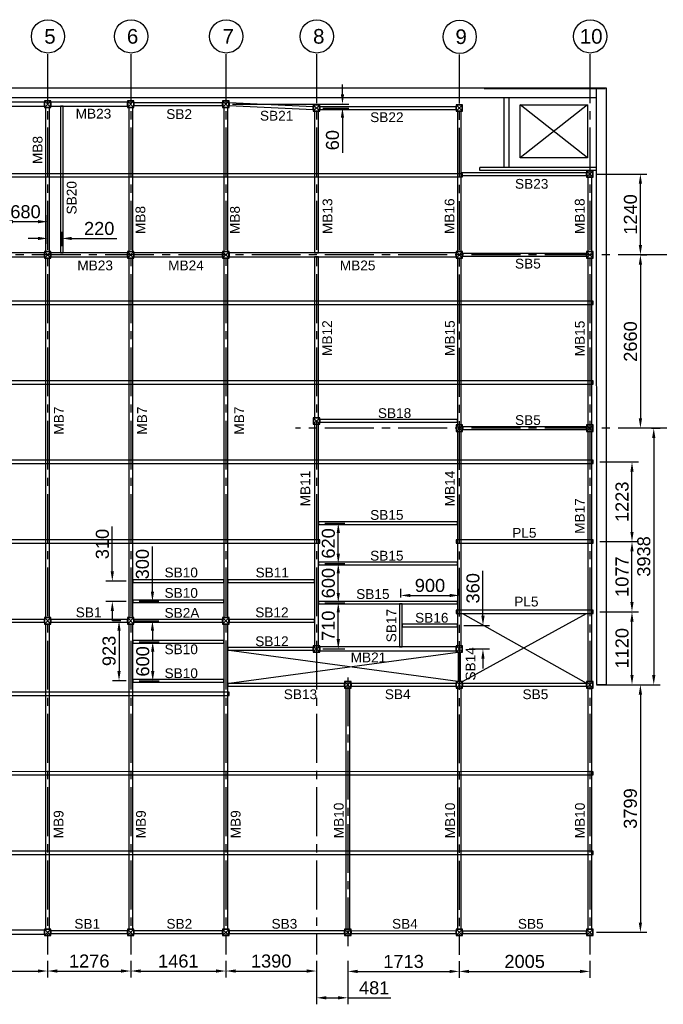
# Model space of a CAD drawing. Header units: inches. Extents: x -1008743 to -388065, y -1380311 to -642022.
# Tile 27 of 85: x -476983 to -467102, y -697197 to -682086. Entities that reach past the tile are written whole.
import ezdxf

# ---------------------------------------------------------------- set-up
doc = ezdxf.new("R2010")
doc.units = ezdxf.units.IN
doc.header["$LTSCALE"] = 1000
doc.header["$MEASUREMENT"] = 0
doc.header["$PDMODE"] = 35
doc.linetypes.add('CENTER2', pattern=[1.125, 0.75, -0.125, 0.125, -0.125])
doc.layers.add('MEI- EXISTING WALLS', color=1, linetype='Continuous', lineweight=15)
doc.layers.add('wall', color=7, linetype='Continuous')
doc.styles.add('ARIAL', font='arial.ttf')
doc.styles.add('C-ARIAL', font='arial.ttf')
doc.dimstyles.new('S-50', dxfattribs={"dimtxt": 200, "dimasz": 150, "dimexe": 100, "dimexo": 100, "dimgap": 50, "dimtad": 1, "dimdec": 0, "dimzin": 0, "dimdsep": 46, "dimtxsty": 'ARIAL', "dimblk1": 'ARCHTICK', "dimblk2": 'ARCHTICK', "dimcen": 0.09, "dimdle": 100, "dimclrd": 8, "dimclre": 8, "dimclrt": 6, "dimadec": 0, "dimazin": 0, "dimtfac": 1, "dimtdec": 0, "dimtofl": 0, "dimtmove": 0, "dimatfit": 3, "dimfxl": 1, "dimtolj": 1, "dimtzin": 0, "dimlwd": -1, "dimarcsym": 0})

# ---------------------------------------------------------------- blocks, each defined once
blk = doc.blocks.new('*D537')
at = {"color": 8, "lineweight": -2, "ltscale": 10}
for p, q in [((-478274, -696532), (-478274, -696786)), ((-476554, -696532), (-476554, -696786))]:
    blk.add_line(p, q, dxfattribs=at)
at = {"color": 8, "ltscale": 10}
blk.add_line((-478124, -696686), (-476704, -696686), dxfattribs=at)
for points in [[(-478124, -696661), (-478124, -696711), (-478274, -696686)], [(-476704, -696711), (-476704, -696661), (-476554, -696686)]]:
    blk.add_solid(points, dxfattribs=at)
at = {"layer": 'Defpoints', "color": 0, "ltscale": 10}
for p in [(-478274, -696432), (-476554, -696432), (-476554, -696686)]:
    blk.add_point(p, dxfattribs=at)
at = {"color": 6, "ltscale": 10, "insert": (-477414, -696534), "char_height": 200, "attachment_point": 5, "style": 'ARIAL'}
blk.add_mtext('\\A1;1720', dxfattribs=at)
blk = doc.blocks.new('_ArchTick')
at = {"color": 0, "linetype": 'ByBlock', "const_width": 0.15}
blk.add_lwpolyline([(-0.5, -0.5), (0.5, 0.5)], dxfattribs=at)
blk = doc.blocks.new('*D538')
at = {"color": 8, "lineweight": -2, "ltscale": 10}
for p, q in [((-476554, -696532), (-476554, -696786)), ((-475278, -696532), (-475278, -696786))]:
    blk.add_line(p, q, dxfattribs=at)
at = {"color": 8, "ltscale": 10}
blk.add_line((-476404, -696686), (-475428, -696686), dxfattribs=at)
for points in [[(-476404, -696661), (-476404, -696711), (-476554, -696686)], [(-475428, -696711), (-475428, -696661), (-475278, -696686)]]:
    blk.add_solid(points, dxfattribs=at)
at = {"layer": 'Defpoints', "color": 0, "ltscale": 10}
for p in [(-476554, -696432), (-475278, -696432), (-475278, -696686)]:
    blk.add_point(p, dxfattribs=at)
at = {"color": 6, "ltscale": 10, "insert": (-475916, -696534), "char_height": 200, "attachment_point": 5, "style": 'ARIAL'}
blk.add_mtext('\\A1;1276', dxfattribs=at)
blk = doc.blocks.new('*D539')
at = {"color": 8, "lineweight": -2, "ltscale": 10}
for p, q in [((-475278, -696532), (-475278, -696786)), ((-473817, -696532), (-473817, -696786))]:
    blk.add_line(p, q, dxfattribs=at)
at = {"color": 8, "ltscale": 10}
blk.add_line((-475128, -696686), (-473967, -696686), dxfattribs=at)
for points in [[(-475128, -696661), (-475128, -696711), (-475278, -696686)], [(-473967, -696711), (-473967, -696661), (-473817, -696686)]]:
    blk.add_solid(points, dxfattribs=at)
at = {"layer": 'Defpoints', "color": 0, "ltscale": 10}
for p in [(-475278, -696432), (-473817, -696432), (-473817, -696686)]:
    blk.add_point(p, dxfattribs=at)
at = {"color": 6, "ltscale": 10, "insert": (-474548, -696534), "char_height": 200, "attachment_point": 5, "style": 'ARIAL'}
blk.add_mtext('\\A1;1461', dxfattribs=at)
blk = doc.blocks.new('*D540')
at = {"color": 8, "lineweight": -2, "ltscale": 10}
for p, q in [((-473817, -696532), (-473817, -696786)), ((-472427, -696532), (-472427, -696786))]:
    blk.add_line(p, q, dxfattribs=at)
at = {"color": 8, "ltscale": 10}
blk.add_line((-473667, -696686), (-472577, -696686), dxfattribs=at)
for points in [[(-473667, -696661), (-473667, -696711), (-473817, -696686)], [(-472577, -696711), (-472577, -696661), (-472427, -696686)]]:
    blk.add_solid(points, dxfattribs=at)
at = {"layer": 'Defpoints', "color": 0, "ltscale": 10}
for p in [(-473817, -696432), (-472427, -696432), (-472427, -696686)]:
    blk.add_point(p, dxfattribs=at)
at = {"color": 6, "ltscale": 10, "insert": (-473122, -696534), "char_height": 200, "attachment_point": 5, "style": 'ARIAL'}
blk.add_mtext('\\A1;1390', dxfattribs=at)
blk = doc.blocks.new('*D541')
at = {"color": 8, "lineweight": -2, "ltscale": 10}
for p, q in [((-471947, -696529), (-471947, -696792)), ((-470234, -696537), (-470234, -696792))]:
    blk.add_line(p, q, dxfattribs=at)
at = {"color": 8, "ltscale": 10}
blk.add_line((-471797, -696692), (-470384, -696692), dxfattribs=at)
for points in [[(-471797, -696667), (-471797, -696717), (-471947, -696692)], [(-470384, -696717), (-470384, -696667), (-470234, -696692)]]:
    blk.add_solid(points, dxfattribs=at)
at = {"layer": 'Defpoints', "color": 0, "ltscale": 10}
for p in [(-471947, -696429), (-470234, -696437), (-470234, -696692)]:
    blk.add_point(p, dxfattribs=at)
at = {"color": 6, "ltscale": 10, "insert": (-471090, -696540), "char_height": 200, "attachment_point": 5, "style": 'ARIAL'}
blk.add_mtext('\\A1;1713', dxfattribs=at)
blk = doc.blocks.new('*D542')
at = {"color": 8, "lineweight": -2, "ltscale": 10}
for p, q in [((-470234, -696537), (-470234, -696792)), ((-468229, -696532), (-468229, -696792))]:
    blk.add_line(p, q, dxfattribs=at)
at = {"color": 8, "ltscale": 10}
blk.add_line((-470084, -696692), (-468379, -696692), dxfattribs=at)
for points in [[(-470084, -696667), (-470084, -696717), (-470234, -696692)], [(-468379, -696717), (-468379, -696667), (-468229, -696692)]]:
    blk.add_solid(points, dxfattribs=at)
at = {"layer": 'Defpoints', "color": 0, "ltscale": 10}
for p in [(-470234, -696437), (-468229, -696432), (-468229, -696692)]:
    blk.add_point(p, dxfattribs=at)
at = {"color": 6, "ltscale": 10, "insert": (-469231, -696540), "char_height": 200, "attachment_point": 5, "style": 'ARIAL'}
blk.add_mtext('\\A1;2005', dxfattribs=at)
blk = doc.blocks.new('*D556')
at = {"color": 8, "lineweight": -2, "ltscale": 10}
for p, q in [((-468129, -684455), (-467354, -684455)), ((-467454, -685695), (-467354, -685695))]:
    blk.add_line(p, q, dxfattribs=at)
at = {"color": 8, "ltscale": 10}
blk.add_line((-467454, -685545), (-467454, -684605), dxfattribs=at)
for points in [[(-467429, -684605), (-467479, -684605), (-467454, -684455)], [(-467479, -685545), (-467429, -685545), (-467454, -685695)]]:
    blk.add_solid(points, dxfattribs=at)
at = {"layer": 'Defpoints', "color": 0, "ltscale": 10}
for p in [(-468229, -684455), (-467454, -684455), (-467554, -685695)]:
    blk.add_point(p, dxfattribs=at)
at = {"color": 6, "ltscale": 10, "insert": (-467606, -685075), "char_height": 200, "attachment_point": 5, "rotation": 90, "style": 'ARIAL'}
blk.add_mtext('\\A1;1240', dxfattribs=at)
blk = doc.blocks.new('*D557')
at = {"color": 8, "lineweight": -2, "ltscale": 10}
for p, q in [((-472427, -696532), (-472427, -697197)), ((-471947, -696532), (-471947, -697197))]:
    blk.add_line(p, q, dxfattribs=at)
at = {"color": 8, "ltscale": 10}
for p, q in [((-472277, -697097), (-472097, -697097)), ((-471947, -697097), (-471285, -697097))]:
    blk.add_line(p, q, dxfattribs=at)
for points in [[(-472277, -697072), (-472277, -697122), (-472427, -697097)], [(-472097, -697122), (-472097, -697072), (-471947, -697097)]]:
    blk.add_solid(points, dxfattribs=at)
at = {"layer": 'Defpoints', "color": 0, "ltscale": 10}
for p in [(-472427, -696432), (-471947, -696432), (-471947, -697097)]:
    blk.add_point(p, dxfattribs=at)
at = {"color": 6, "ltscale": 10, "insert": (-471541, -696945), "char_height": 200, "attachment_point": 5, "style": 'ARIAL'}
blk.add_mtext('\\A1;481', dxfattribs=at)
blk = doc.blocks.new('*D657')
at = {"color": 8, "lineweight": -2, "ltscale": 10}
for p, q in [((-467484, -685695), (-467554, -685695)), ((-467484, -688355), (-467554, -688355))]:
    blk.add_line(p, q, dxfattribs=at)
at = {"color": 8, "ltscale": 10}
blk.add_line((-467454, -685845), (-467454, -688205), dxfattribs=at)
for points in [[(-467429, -685845), (-467479, -685845), (-467454, -685695)], [(-467479, -688205), (-467429, -688205), (-467454, -688355)]]:
    blk.add_solid(points, dxfattribs=at)
at = {"layer": 'Defpoints', "color": 0, "ltscale": 10}
for p in [(-467384, -685695), (-467454, -688355), (-467384, -688355)]:
    blk.add_point(p, dxfattribs=at)
at = {"color": 6, "ltscale": 10, "insert": (-467606, -687025), "char_height": 200, "attachment_point": 5, "rotation": 90, "style": 'ARIAL'}
blk.add_mtext('\\A1;2660', dxfattribs=at)
blk = doc.blocks.new('*D658')
at = {"color": 8, "lineweight": -2, "ltscale": 10}
for p, q in [((-467284, -688355), (-467149, -688355)), ((-468129, -692293), (-467149, -692293))]:
    blk.add_line(p, q, dxfattribs=at)
at = {"color": 8, "ltscale": 10}
blk.add_line((-467249, -688505), (-467249, -692143), dxfattribs=at)
for points in [[(-467224, -688505), (-467274, -688505), (-467249, -688355)], [(-467274, -692143), (-467224, -692143), (-467249, -692293)]]:
    blk.add_solid(points, dxfattribs=at)
at = {"layer": 'Defpoints', "color": 0, "ltscale": 10}
for p in [(-467384, -688355), (-468229, -692293), (-467249, -692293)]:
    blk.add_point(p, dxfattribs=at)
at = {"color": 6, "ltscale": 10, "insert": (-467401, -690324), "char_height": 200, "attachment_point": 5, "rotation": 90, "style": 'ARIAL'}
blk.add_mtext('\\A1;3938', dxfattribs=at)
blk = doc.blocks.new('*D659')
at = {"color": 8, "lineweight": -2, "ltscale": 10}
for p, q in [((-468129, -692293), (-467354, -692293)), ((-468129, -696092), (-467354, -696092))]:
    blk.add_line(p, q, dxfattribs=at)
at = {"color": 8, "ltscale": 10}
blk.add_line((-467454, -692443), (-467454, -695942), dxfattribs=at)
for points in [[(-467429, -692443), (-467479, -692443), (-467454, -692293)], [(-467479, -695942), (-467429, -695942), (-467454, -696092)]]:
    blk.add_solid(points, dxfattribs=at)
at = {"layer": 'Defpoints', "color": 0, "ltscale": 10}
for p in [(-468229, -692293), (-468229, -696092), (-467454, -696092)]:
    blk.add_point(p, dxfattribs=at)
at = {"color": 6, "ltscale": 10, "insert": (-467607, -694192), "char_height": 200, "attachment_point": 5, "rotation": 90, "style": 'ARIAL'}
blk.add_mtext('\\A1;3799', dxfattribs=at)
blk = doc.blocks.new('*D660')
at = {"color": 8, "lineweight": -2, "ltscale": 10}
for p, q in [((-475428, -691312), (-475558, -691312)), ((-475348, -692234), (-475558, -692234))]:
    blk.add_line(p, q, dxfattribs=at)
at = {"color": 8, "ltscale": 10}
blk.add_line((-475458, -691462), (-475458, -692084), dxfattribs=at)
for points in [[(-475433, -691462), (-475483, -691462), (-475458, -691312)], [(-475483, -692084), (-475433, -692084), (-475458, -692234)]]:
    blk.add_solid(points, dxfattribs=at)
at = {"layer": 'Defpoints', "color": 0, "ltscale": 10}
for p in [(-475328, -691312), (-475458, -692234), (-475248, -692234)]:
    blk.add_point(p, dxfattribs=at)
at = {"color": 6, "ltscale": 10, "insert": (-475610, -691773), "char_height": 200, "attachment_point": 5, "rotation": 90, "style": 'ARIAL'}
blk.add_mtext('\\A1;923', dxfattribs=at)
blk = doc.blocks.new('*D661')
at = {"color": 8, "lineweight": -2, "ltscale": 10}
for p, q in [((-475148, -691634), (-474841, -691634)), ((-475148, -692234), (-474841, -692234))]:
    blk.add_line(p, q, dxfattribs=at)
at = {"color": 8, "ltscale": 10}
blk.add_line((-474941, -692084), (-474941, -691784), dxfattribs=at)
for points in [[(-474916, -691784), (-474966, -691784), (-474941, -691634)], [(-474966, -692084), (-474916, -692084), (-474941, -692234)]]:
    blk.add_solid(points, dxfattribs=at)
at = {"layer": 'Defpoints', "color": 0, "ltscale": 10}
for p in [(-475248, -691634), (-474941, -691634), (-475248, -692234)]:
    blk.add_point(p, dxfattribs=at)
at = {"color": 6, "ltscale": 10, "insert": (-475093, -691934), "char_height": 200, "attachment_point": 5, "rotation": 90, "style": 'ARIAL'}
blk.add_mtext('\\A1;600', dxfattribs=at)
blk = doc.blocks.new('*D662')
at = {"color": 8, "ltscale": 10}
for p, q in [((-474945, -690862), (-474945, -690171)), ((-474945, -691462), (-474945, -691612))]:
    blk.add_line(p, q, dxfattribs=at)
at = {"color": 8, "lineweight": -2, "ltscale": 10}
for p, q in [((-475148, -691012), (-474845, -691012)), ((-475228, -691312), (-474845, -691312))]:
    blk.add_line(p, q, dxfattribs=at)
at = {"color": 8, "ltscale": 10}
for points in [[(-474970, -690862), (-474920, -690862), (-474945, -691012)], [(-474920, -691462), (-474970, -691462), (-474945, -691312)]]:
    blk.add_solid(points, dxfattribs=at)
at = {"layer": 'Defpoints', "color": 0, "ltscale": 10}
for p in [(-475248, -691012), (-474945, -691012), (-475328, -691312)]:
    blk.add_point(p, dxfattribs=at)
at = {"color": 6, "ltscale": 10, "insert": (-475098, -690442), "char_height": 200, "attachment_point": 5, "rotation": 90, "style": 'ARIAL'}
blk.add_mtext('\\A1;300', dxfattribs=at)
blk = doc.blocks.new('*D663')
at = {"color": 8, "ltscale": 10}
for p, q in [((-475561, -690553), (-475561, -689862)), ((-475561, -691163), (-475561, -691313))]:
    blk.add_line(p, q, dxfattribs=at)
at = {"color": 8, "lineweight": -2, "ltscale": 10}
for p, q in [((-475348, -690703), (-475661, -690703)), ((-475348, -691013), (-475661, -691013))]:
    blk.add_line(p, q, dxfattribs=at)
at = {"color": 8, "ltscale": 10}
for points in [[(-475586, -690553), (-475536, -690553), (-475561, -690703)], [(-475536, -691163), (-475586, -691163), (-475561, -691013)]]:
    blk.add_solid(points, dxfattribs=at)
at = {"layer": 'Defpoints', "color": 0, "ltscale": 10}
for p in [(-475561, -690703), (-475248, -690703), (-475248, -691013)]:
    blk.add_point(p, dxfattribs=at)
at = {"color": 6, "ltscale": 10, "insert": (-475713, -690133), "char_height": 200, "attachment_point": 5, "rotation": 90, "style": 'ARIAL'}
blk.add_mtext('\\A1;310', dxfattribs=at)
blk = doc.blocks.new('*D664')
at = {"color": 8, "ltscale": 10}
for p, q in [((-469871, -691233), (-469871, -690542)), ((-469871, -691893), (-469871, -692043))]:
    blk.add_line(p, q, dxfattribs=at)
at = {"color": 8, "lineweight": -2, "ltscale": 10}
for p, q in [((-470164, -691383), (-469771, -691383)), ((-470084, -691743), (-469771, -691743))]:
    blk.add_line(p, q, dxfattribs=at)
at = {"color": 8, "ltscale": 10}
for points in [[(-469896, -691233), (-469846, -691233), (-469871, -691383)], [(-469846, -691893), (-469896, -691893), (-469871, -691743)]]:
    blk.add_solid(points, dxfattribs=at)
at = {"layer": 'Defpoints', "color": 0, "ltscale": 10}
for p in [(-470264, -691383), (-469871, -691383), (-470184, -691743)]:
    blk.add_point(p, dxfattribs=at)
at = {"color": 6, "ltscale": 10, "insert": (-470024, -690812), "char_height": 200, "attachment_point": 5, "rotation": 90, "style": 'ARIAL'}
blk.add_mtext('\\A1;360', dxfattribs=at)
blk = doc.blocks.new('*D665')
at = {"color": 8, "lineweight": -2, "ltscale": 10}
for p, q in [((-471134, -690953), (-471134, -690822)), ((-470234, -690924), (-470234, -690822))]:
    blk.add_line(p, q, dxfattribs=at)
at = {"color": 8, "ltscale": 10}
blk.add_line((-470984, -690922), (-470384, -690922), dxfattribs=at)
for points in [[(-470984, -690897), (-470984, -690947), (-471134, -690922)], [(-470384, -690947), (-470384, -690897), (-470234, -690922)]]:
    blk.add_solid(points, dxfattribs=at)
at = {"layer": 'Defpoints', "color": 0, "ltscale": 10}
for p in [(-470234, -690922), (-471134, -691053), (-470234, -691024)]:
    blk.add_point(p, dxfattribs=at)
at = {"color": 6, "ltscale": 10, "insert": (-470684, -690770), "char_height": 200, "attachment_point": 5, "style": 'ARIAL'}
blk.add_mtext('\\A1;900', dxfattribs=at)
blk = doc.blocks.new('*D666')
at = {"color": 8, "lineweight": -2, "ltscale": 10}
for p, q in [((-472297, -691033), (-471992, -691033)), ((-472327, -691743), (-471992, -691743))]:
    blk.add_line(p, q, dxfattribs=at)
at = {"color": 8, "ltscale": 10}
blk.add_line((-472092, -691593), (-472092, -691183), dxfattribs=at)
for points in [[(-472067, -691183), (-472117, -691183), (-472092, -691033)], [(-472117, -691593), (-472067, -691593), (-472092, -691743)]]:
    blk.add_solid(points, dxfattribs=at)
at = {"layer": 'Defpoints', "color": 0, "ltscale": 10}
for p in [(-472397, -691033), (-472092, -691033), (-472427, -691743)]:
    blk.add_point(p, dxfattribs=at)
at = {"color": 6, "ltscale": 10, "insert": (-472244, -691388), "char_height": 200, "attachment_point": 5, "rotation": 90, "style": 'ARIAL'}
blk.add_mtext('\\A1;710', dxfattribs=at)
blk = doc.blocks.new('*D667')
at = {"color": 8, "lineweight": -2, "ltscale": 10}
for p, q in [((-472297, -690433), (-471992, -690433)), ((-472297, -691033), (-471992, -691033))]:
    blk.add_line(p, q, dxfattribs=at)
at = {"color": 8, "ltscale": 10}
blk.add_line((-472092, -690883), (-472092, -690583), dxfattribs=at)
for points in [[(-472067, -690583), (-472117, -690583), (-472092, -690433)], [(-472117, -690883), (-472067, -690883), (-472092, -691033)]]:
    blk.add_solid(points, dxfattribs=at)
at = {"layer": 'Defpoints', "color": 0, "ltscale": 10}
for p in [(-472397, -690433), (-472092, -690433), (-472397, -691033)]:
    blk.add_point(p, dxfattribs=at)
at = {"color": 6, "ltscale": 10, "insert": (-472244, -690733), "char_height": 200, "attachment_point": 5, "rotation": 90, "style": 'ARIAL'}
blk.add_mtext('\\A1;600', dxfattribs=at)
blk = doc.blocks.new('*D668')
at = {"color": 8, "lineweight": -2, "ltscale": 10}
for p, q in [((-472297, -689813), (-471992, -689813)), ((-472297, -690433), (-471992, -690433))]:
    blk.add_line(p, q, dxfattribs=at)
at = {"color": 8, "ltscale": 10}
blk.add_line((-472092, -690283), (-472092, -689963), dxfattribs=at)
for points in [[(-472067, -689963), (-472117, -689963), (-472092, -689813)], [(-472117, -690283), (-472067, -690283), (-472092, -690433)]]:
    blk.add_solid(points, dxfattribs=at)
at = {"layer": 'Defpoints', "color": 0, "ltscale": 10}
for p in [(-472397, -689813), (-472092, -689813), (-472397, -690433)]:
    blk.add_point(p, dxfattribs=at)
at = {"color": 6, "ltscale": 10, "insert": (-472244, -690123), "char_height": 200, "attachment_point": 5, "rotation": 90, "style": 'ARIAL'}
blk.add_mtext('\\A1;620', dxfattribs=at)
blk = doc.blocks.new('*D669')
at = {"color": 8, "lineweight": -2, "ltscale": 10}
for p, q in [((-477234, -685564), (-477234, -685086)), ((-476554, -685524), (-476554, -685086))]:
    blk.add_line(p, q, dxfattribs=at)
at = {"color": 8, "ltscale": 10}
blk.add_line((-476704, -685186), (-477084, -685186), dxfattribs=at)
for points in [[(-477084, -685161), (-477084, -685211), (-477234, -685186)], [(-476704, -685211), (-476704, -685161), (-476554, -685186)]]:
    blk.add_solid(points, dxfattribs=at)
at = {"layer": 'Defpoints', "color": 0, "ltscale": 10}
for p in [(-477234, -685186), (-477234, -685664), (-476554, -685624)]:
    blk.add_point(p, dxfattribs=at)
at = {"color": 6, "ltscale": 10, "insert": (-476894, -685034), "char_height": 200, "attachment_point": 5, "style": 'ARIAL'}
blk.add_mtext('\\A1;680', dxfattribs=at)
blk = doc.blocks.new('*D670')
at = {"color": 8, "lineweight": -2, "ltscale": 10}
for p, q in [((-476554, -685524), (-476554, -685343)), ((-476334, -685564), (-476334, -685343))]:
    blk.add_line(p, q, dxfattribs=at)
at = {"color": 8, "ltscale": 10}
for p, q in [((-476704, -685443), (-476854, -685443)), ((-476184, -685443), (-475490, -685443))]:
    blk.add_line(p, q, dxfattribs=at)
for points in [[(-476704, -685468), (-476704, -685418), (-476554, -685443)], [(-476184, -685418), (-476184, -685468), (-476334, -685443)]]:
    blk.add_solid(points, dxfattribs=at)
at = {"layer": 'Defpoints', "color": 0, "ltscale": 10}
for p in [(-476334, -685443), (-476554, -685624), (-476334, -685664)]:
    blk.add_point(p, dxfattribs=at)
at = {"color": 6, "ltscale": 10, "insert": (-475762, -685291), "char_height": 200, "attachment_point": 5, "style": 'ARIAL'}
blk.add_mtext('\\A1;220', dxfattribs=at)
blk = doc.blocks.new('*D671')
at = {"color": 8, "ltscale": 10}
for p, q in [((-472028, -683232), (-472028, -683082)), ((-472028, -683592), (-472028, -684129))]:
    blk.add_line(p, q, dxfattribs=at)
at = {"color": 8, "lineweight": -2, "ltscale": 10}
for p, q in [((-473717, -683382), (-471928, -683382)), ((-472327, -683442), (-471928, -683442))]:
    blk.add_line(p, q, dxfattribs=at)
at = {"color": 8, "ltscale": 10}
for points in [[(-472053, -683232), (-472003, -683232), (-472028, -683382)], [(-472003, -683592), (-472053, -683592), (-472028, -683442)]]:
    blk.add_solid(points, dxfattribs=at)
at = {"layer": 'Defpoints', "color": 0, "ltscale": 10}
for p in [(-473817, -683382), (-472427, -683442), (-472028, -683442)]:
    blk.add_point(p, dxfattribs=at)
at = {"color": 6, "ltscale": 10, "insert": (-472180, -683935), "char_height": 200, "attachment_point": 5, "rotation": 90, "style": 'ARIAL'}
blk.add_mtext('\\A1;60', dxfattribs=at)
blk = doc.blocks.new('*D761')
at = {"color": 8, "lineweight": -2, "ltscale": 10}
for p, q in [((-468079, -691173), (-467483, -691173)), ((-468079, -692293), (-467483, -692293))]:
    blk.add_line(p, q, dxfattribs=at)
at = {"color": 8, "ltscale": 10}
blk.add_line((-467583, -692143), (-467583, -691323), dxfattribs=at)
for points in [[(-467558, -691323), (-467608, -691323), (-467583, -691173)], [(-467608, -692143), (-467558, -692143), (-467583, -692293)]]:
    blk.add_solid(points, dxfattribs=at)
at = {"layer": 'Defpoints', "color": 0, "ltscale": 10}
for p in [(-468179, -691173), (-467583, -691173), (-468179, -692293)]:
    blk.add_point(p, dxfattribs=at)
at = {"color": 6, "ltscale": 10, "insert": (-467735, -691733), "char_height": 200, "attachment_point": 5, "rotation": 90, "style": 'ARIAL'}
blk.add_mtext('\\A1;1120', dxfattribs=at)
blk = doc.blocks.new('*D762')
at = {"color": 8, "lineweight": -2, "ltscale": 10}
for p, q in [((-468079, -690096), (-467483, -690096)), ((-468079, -691173), (-467483, -691173))]:
    blk.add_line(p, q, dxfattribs=at)
at = {"color": 8, "ltscale": 10}
blk.add_line((-467583, -691023), (-467583, -690246), dxfattribs=at)
for points in [[(-467558, -690246), (-467608, -690246), (-467583, -690096)], [(-467608, -691023), (-467558, -691023), (-467583, -691173)]]:
    blk.add_solid(points, dxfattribs=at)
at = {"layer": 'Defpoints', "color": 0, "ltscale": 10}
for p in [(-468179, -690096), (-467583, -690096), (-468179, -691173)]:
    blk.add_point(p, dxfattribs=at)
at = {"color": 6, "ltscale": 10, "insert": (-467735, -690634), "char_height": 200, "attachment_point": 5, "rotation": 90, "style": 'ARIAL'}
blk.add_mtext('\\A1;1077', dxfattribs=at)
blk = doc.blocks.new('*D763')
at = {"color": 8, "lineweight": -2, "ltscale": 10}
for p, q in [((-468079, -688873), (-467483, -688873)), ((-468079, -690096), (-467483, -690096))]:
    blk.add_line(p, q, dxfattribs=at)
at = {"color": 8, "ltscale": 10}
blk.add_line((-467583, -689946), (-467583, -689023), dxfattribs=at)
for points in [[(-467558, -689023), (-467608, -689023), (-467583, -688873)], [(-467608, -689946), (-467558, -689946), (-467583, -690096)]]:
    blk.add_solid(points, dxfattribs=at)
at = {"layer": 'Defpoints', "color": 0, "ltscale": 10}
for p in [(-468179, -688873), (-467583, -688873), (-468179, -690096)]:
    blk.add_point(p, dxfattribs=at)
at = {"color": 6, "ltscale": 10, "insert": (-467735, -689485), "char_height": 200, "attachment_point": 5, "rotation": 90, "style": 'ARIAL'}
blk.add_mtext('\\A1;1223', dxfattribs=at)

msp = doc.modelspace()

# ---------------------------------------------------------------- linework, layer by layer
at = {"color": 252, "linetype": 'CENTER2'}
for p, q in [((-476554.2, -682616.1), (-476554.2, -696431.6)), ((-475278.2, -682616.1), (-475278.2, -696431.6)), ((-473817.2, -682616), (-473817.2, -696431.6)), ((-472427.3, -682616.1), (-472427.3, -696431.6)), ((-470233.8, -682621.6), (-470233.8, -696437.2)), ((-468229.2, -682616.1), (-468229.2, -696431.6)), ((-467046.6, -685694.8), (-479800.1, -685694.8)), ((-467046.6, -688354.6), (-472747.5, -688354.6)), ((-471946.7, -692180.7), (-471946.7, -696429.2))]:
    msp.add_line(p, q, dxfattribs=at)
at = {"ltscale": 10}
for p, q in [((-480220, -683132.1), (-467981.9, -683132.1)), ((-468131.9, -683132.1), (-468129.2, -692291.2)), ((-467981.9, -683132.1), (-467979.2, -692291.1)), ((-480255.8, -683282.1), (-468129.2, -683282.1)), ((-469544.6, -684354.2), (-469544.6, -683282)), ((-469469.6, -684354.2), (-469469.6, -683282)), ((-468129.2, -684405.2), (-468129.2, -683282.1)), ((-476604.2, -683432), (-476504.2, -683332)), ((-476504.2, -683432), (-476604.2, -683332)), ((-475328.2, -683432), (-475228.2, -683332)), ((-475228.2, -683432), (-475328.2, -683332)), ((-473867, -683432), (-473767, -683332)), ((-473767, -683432), (-473867, -683332)), ((-472477.3, -683492), (-472377.3, -683392)), ((-472377.3, -683492), (-472477.3, -683392)), ((-470283.8, -683492), (-470183.8, -683392)), ((-470183.8, -683492), (-470283.8, -683392)), ((-468129.2, -684355.2), (-469920.2, -684355.2)), ((-469920.2, -684402.8), (-469920.2, -684355.2)), ((-468129.2, -684402.8), (-469920.2, -684402.8)), ((-468279.2, -684505.2), (-468179.2, -684405.2)), ((-468179.2, -684505.2), (-468279.2, -684405.2)), ((-476604.2, -685744.8), (-476504.2, -685644.8)), ((-476504.2, -685744.8), (-476604.2, -685644.8)), ((-475328.2, -685744.8), (-475228.2, -685644.8)), ((-475228.2, -685744.8), (-475328.2, -685644.8)), ((-473867, -685744.8), (-473767, -685644.8)), ((-473767, -685744.8), (-473867, -685644.8)), ((-470283.8, -685744.8), (-470183.8, -685644.8)), ((-470183.8, -685744.8), (-470283.8, -685644.8)), ((-468279.2, -685744.8), (-468179.2, -685644.8)), ((-468179.2, -685744.8), (-468279.2, -685644.8)), ((-472477.3, -688294.2), (-472377.3, -688194.2)), ((-472377.3, -688294.2), (-472477.3, -688194.2)), ((-470283.8, -688405.2), (-470183.8, -688305.2)), ((-470183.8, -688405.2), (-470283.8, -688305.2)), ((-468279.2, -688404.6), (-468179.2, -688304.6)), ((-468179.2, -688404.6), (-468279.2, -688304.6)), ((-476604.2, -691361.7), (-476504.2, -691261.7)), ((-476504.2, -691361.7), (-476604.2, -691261.7)), ((-475328.2, -691361.7), (-475228.2, -691261.7)), ((-475228.2, -691361.7), (-475328.2, -691261.7)), ((-473867, -691361.7), (-473767, -691261.7)), ((-473767, -691361.7), (-473867, -691261.7)), ((-470183.8, -692243), (-468279.5, -691197.8)), ((-470183.8, -691197.8), (-468279.2, -692269)), ((-470257.8, -692243), (-473767, -691766.9)), ((-472477.3, -691793), (-472377.3, -691693)), ((-472377.3, -691793), (-472477.3, -691693)), ((-470283.8, -691793), (-470183.8, -691693)), ((-470183.8, -691793), (-470283.8, -691693)), ((-473767.2, -692268.8), (-470257.8, -691793)), ((-471996.7, -692342.9), (-471896.7, -692242.9)), ((-471896.7, -692342.9), (-471996.7, -692242.9)), ((-470283.8, -692343), (-470183.8, -692243)), ((-470183.8, -692343), (-470283.8, -692243)), ((-468279.2, -692343), (-468179.2, -692243)), ((-468179.2, -692343), (-468279.2, -692243)), ((-468129.2, -692291.2), (-467979.2, -692291.1)), ((-476604.4, -696141.4), (-476504.4, -696041.4)), ((-476504.4, -696141.4), (-476604.4, -696041.4)), ((-475328.4, -696141.4), (-475228.4, -696041.4)), ((-475228.4, -696141.4), (-475328.4, -696041.4)), ((-473867.2, -696141.5), (-473767.2, -696041.5)), ((-473767.2, -696141.5), (-473867.2, -696041.5)), ((-471996.7, -696141.6), (-471896.7, -696041.6)), ((-471896.7, -696141.6), (-471996.7, -696041.6)), ((-470283.8, -696141.7), (-470183.8, -696041.7)), ((-470183.8, -696141.7), (-470283.8, -696041.7)), ((-468279.2, -696141.7), (-468179.2, -696041.7)), ((-468179.2, -696141.7), (-468279.2, -696041.7))]:
    msp.add_line(p, q, dxfattribs=at)
at = {"color": 3, "ltscale": 10}
for points in [[(-478224, -683351.5), (-478224, -683412.5), (-476604.2, -683412.5), (-476604.2, -683351.5)], [(-476584.7, -685644.8), (-476523.7, -685644.8), (-476523.7, -683432), (-476584.7, -683432)], [(-476504.2, -683351.5), (-476504.2, -683412.5), (-475328.2, -683412.5), (-475328.2, -683351.5)], [(-475308.2, -685644.8), (-475247.2, -685644.8), (-475247.2, -683432), (-475308.2, -683432)], [(-473847.5, -685644.8), (-473786.5, -685644.8), (-473786.5, -683432), (-473847.5, -683432)], [(-472457.8, -685664.3), (-472396.8, -685664.3), (-472396.8, -683492), (-472457.8, -683492)], [(-470264.3, -685644.8), (-470203.3, -685644.8), (-470203.3, -683492), (-470264.3, -683492)], [(-468259.7, -685644.8), (-468198.7, -685644.8), (-468198.7, -684505.2), (-468259.7, -684505.2)], [(-478224, -685664.3), (-478224, -685725.3), (-476604.2, -685725.3), (-476604.2, -685664.3)], [(-476504.2, -685664.3), (-476504.2, -685725.3), (-475328.2, -685725.3), (-475328.2, -685664.3)], [(-475228.2, -685664.3), (-475228.2, -685725.3), (-473867, -685725.3), (-473867, -685664.3)], [(-473767, -685664.3), (-473767, -685725.3), (-470283.8, -685725.3), (-470283.8, -685664.3)], [(-472457.8, -688194.2), (-472396.8, -688194.2), (-472396.8, -685725.3), (-472457.8, -685725.3)], [(-476584.7, -691261.7), (-476523.7, -691261.7), (-476523.7, -685744.8), (-476584.7, -685744.8)], [(-475308.7, -691261.7), (-475247.7, -691261.7), (-475247.7, -685744.8), (-475308.7, -685744.8)], [(-473847.5, -691261.7), (-473786.5, -691261.7), (-473786.5, -685744.8), (-473847.5, -685744.8)], [(-470264.3, -688305.2), (-470203.3, -688305.2), (-470203.3, -685744.8), (-470264.3, -685744.8)], [(-468259.7, -688304.6), (-468198.7, -688304.6), (-468198.7, -685744.8), (-468259.7, -685744.8)], [(-472457.8, -691693), (-472396.8, -691693), (-472396.8, -688294.2), (-472457.8, -688294.2)], [(-470264.3, -691693), (-470203.3, -691693), (-470203.3, -688405.2), (-470264.3, -688405.2)], [(-468259.7, -692243), (-468198.7, -692243), (-468198.7, -688405.2), (-468259.7, -688405.2)], [(-476584.9, -696041.4), (-476523.9, -696041.4), (-476523.7, -691361.7), (-476584.7, -691361.7)], [(-475308.9, -696041.4), (-475247.9, -696041.4), (-475247.7, -691361.7), (-475308.7, -691361.7)], [(-473847.7, -696041.4), (-473786.7, -696041.4), (-473786.5, -691361.7), (-473847.5, -691361.7)], [(-472377.3, -691712.5), (-472377.3, -691773.5), (-470283.8, -691773.5), (-470283.8, -691712.5)], [(-471977.2, -696041.6), (-471916.2, -696041.6), (-471916.2, -692342.9), (-471977.2, -692342.9)], [(-470264.3, -696041.7), (-470203.3, -696041.7), (-470203.3, -692343), (-470264.3, -692343)], [(-468259.7, -696041.7), (-468198.7, -696041.7), (-468198.7, -692343), (-468259.7, -692343)], [(-481134.4, -696060.9), (-481134.4, -696121.9), (-476604.4, -696121.9), (-476604.4, -696060.9)]]:
    msp.add_lwpolyline(points, close=True, dxfattribs=at)
at = {"color": 4, "ltscale": 10}
for points in [[(-476604.2, -683432), (-476504.2, -683432), (-476504.2, -683332), (-476604.2, -683332)], [(-476600.2, -683428), (-476508.2, -683428), (-476508.2, -683336), (-476600.2, -683336)], [(-475328.2, -683432), (-475228.2, -683432), (-475228.2, -683332), (-475328.2, -683332)], [(-475324.2, -683428), (-475232.2, -683428), (-475232.2, -683336), (-475324.2, -683336)], [(-473867, -683432), (-473767, -683432), (-473767, -683332), (-473867, -683332)], [(-473863, -683428), (-473771, -683428), (-473771, -683336), (-473863, -683336)], [(-472477.3, -683492), (-472377.3, -683492), (-472377.3, -683392), (-472477.3, -683392)], [(-472473.3, -683488), (-472381.3, -683488), (-472381.3, -683396), (-472473.3, -683396)], [(-470283.8, -683492), (-470183.8, -683492), (-470183.8, -683392), (-470283.8, -683392)], [(-470279.8, -683488), (-470187.8, -683488), (-470187.8, -683396), (-470279.8, -683396)], [(-468279.2, -684505.2), (-468179.2, -684505.2), (-468179.2, -684405.2), (-468279.2, -684405.2)], [(-468275.2, -684501.2), (-468183.2, -684501.2), (-468183.2, -684409.2), (-468275.2, -684409.2)], [(-476604.2, -685744.8), (-476504.2, -685744.8), (-476504.2, -685644.8), (-476604.2, -685644.8)], [(-476600.2, -685740.8), (-476508.2, -685740.8), (-476508.2, -685648.8), (-476600.2, -685648.8)], [(-475328.2, -685744.8), (-475228.2, -685744.8), (-475228.2, -685644.8), (-475328.2, -685644.8)], [(-475324.2, -685740.8), (-475232.2, -685740.8), (-475232.2, -685648.8), (-475324.2, -685648.8)], [(-473867, -685744.8), (-473767, -685744.8), (-473767, -685644.8), (-473867, -685644.8)], [(-473863, -685740.8), (-473771, -685740.8), (-473771, -685648.8), (-473863, -685648.8)], [(-470283.8, -685744.8), (-470183.8, -685744.8), (-470183.8, -685644.8), (-470283.8, -685644.8)], [(-470279.8, -685740.8), (-470187.8, -685740.8), (-470187.8, -685648.8), (-470279.8, -685648.8)], [(-468279.2, -685744.8), (-468179.2, -685744.8), (-468179.2, -685644.8), (-468279.2, -685644.8)], [(-468275.2, -685740.8), (-468183.2, -685740.8), (-468183.2, -685648.8), (-468275.2, -685648.8)], [(-472477.3, -688294.2), (-472377.3, -688294.2), (-472377.3, -688194.2), (-472477.3, -688194.2)], [(-472473.3, -688290.2), (-472381.3, -688290.2), (-472381.3, -688198.2), (-472473.3, -688198.2)], [(-470283.8, -688405.2), (-470183.8, -688405.2), (-470183.8, -688305.2), (-470283.8, -688305.2)], [(-470279.8, -688401.2), (-470187.8, -688401.2), (-470187.8, -688309.2), (-470279.8, -688309.2)], [(-468279.2, -688404.6), (-468179.2, -688404.6), (-468179.2, -688304.6), (-468279.2, -688304.6)], [(-468275.2, -688400.6), (-468183.2, -688400.6), (-468183.2, -688308.6), (-468275.2, -688308.6)], [(-476604.2, -691361.7), (-476504.2, -691361.7), (-476504.2, -691261.7), (-476604.2, -691261.7)], [(-476600.2, -691357.7), (-476508.2, -691357.7), (-476508.2, -691265.7), (-476600.2, -691265.7)], [(-475328.2, -691361.7), (-475228.2, -691361.7), (-475228.2, -691261.7), (-475328.2, -691261.7)], [(-475324.2, -691357.7), (-475232.2, -691357.7), (-475232.2, -691265.7), (-475324.2, -691265.7)], [(-473867, -691361.7), (-473767, -691361.7), (-473767, -691261.7), (-473867, -691261.7)], [(-473863, -691357.7), (-473771, -691357.7), (-473771, -691265.7), (-473863, -691265.7)], [(-472477.3, -691793), (-472377.3, -691793), (-472377.3, -691693), (-472477.3, -691693)], [(-472473.3, -691789), (-472381.3, -691789), (-472381.3, -691697), (-472473.3, -691697)], [(-470283.8, -691793), (-470183.8, -691793), (-470183.8, -691693), (-470283.8, -691693)], [(-470279.8, -691789), (-470187.8, -691789), (-470187.8, -691697), (-470279.8, -691697)], [(-471996.7, -692342.9), (-471896.7, -692342.9), (-471896.7, -692242.9), (-471996.7, -692242.9)], [(-471992.7, -692338.9), (-471900.7, -692338.9), (-471900.7, -692246.9), (-471992.7, -692246.9)], [(-470283.8, -692343), (-470183.8, -692343), (-470183.8, -692243), (-470283.8, -692243)], [(-470279.8, -692339), (-470187.8, -692339), (-470187.8, -692247), (-470279.8, -692247)], [(-468279.2, -692343), (-468179.2, -692343), (-468179.2, -692243), (-468279.2, -692243)], [(-468275.2, -692339), (-468183.2, -692339), (-468183.2, -692247), (-468275.2, -692247)], [(-476604.4, -696141.4), (-476504.4, -696141.4), (-476504.4, -696041.4), (-476604.4, -696041.4)], [(-476600.4, -696137.4), (-476508.4, -696137.4), (-476508.4, -696045.4), (-476600.4, -696045.4)], [(-475328.2, -696141.5), (-475228.2, -696141.5), (-475228.2, -696041.5), (-475328.2, -696041.5)], [(-475324.2, -696137.5), (-475232.2, -696137.5), (-475232.2, -696045.5), (-475324.2, -696045.5)], [(-473867.2, -696141.5), (-473767.2, -696141.5), (-473767.2, -696041.5), (-473867.2, -696041.5)], [(-473863.2, -696137.5), (-473771.2, -696137.5), (-473771.2, -696045.5), (-473863.2, -696045.5)], [(-471996.7, -696141.6), (-471896.7, -696141.6), (-471896.7, -696041.6), (-471996.7, -696041.6)], [(-471992.7, -696137.6), (-471900.7, -696137.6), (-471900.7, -696045.6), (-471992.7, -696045.6)], [(-470283.8, -696141.7), (-470183.8, -696141.7), (-470183.8, -696041.7), (-470283.8, -696041.7)], [(-470279.8, -696137.7), (-470187.8, -696137.7), (-470187.8, -696045.7), (-470279.8, -696045.7)], [(-468279.2, -696141.7), (-468179.2, -696141.7), (-468179.2, -696041.7), (-468279.2, -696041.7)], [(-468275.2, -696137.7), (-468183.2, -696137.7), (-468183.2, -696045.7), (-468275.2, -696045.7)]]:
    msp.add_lwpolyline(points, close=True, dxfattribs=at)
at = {"color": 6, "ltscale": 10}
for points in [[(-476314.5, -685664.3), (-476314.5, -683412.5), (-476354.5, -683412.5), (-476354.5, -685664.3)], [(-475228.2, -683402), (-473867, -683402), (-473867, -683362), (-475228.2, -683362)], [(-473767, -683402), (-472478.2, -683462), (-472476.3, -683422), (-473767, -683362)], [(-472377.3, -683462), (-470283.8, -683462), (-470283.8, -683422), (-472377.3, -683422)], [(-470203.3, -684475.2), (-468279.2, -684475.2), (-468279.2, -684435.2), (-470203.3, -684435.2)], [(-470183.8, -685714.8), (-468279.2, -685714.8), (-468279.2, -685674.8), (-470183.8, -685674.8)], [(-472377.3, -688264.2), (-470264.3, -688264.2), (-470264.3, -688224.2), (-472377.3, -688224.2)], [(-470183.8, -688375.2), (-468279.2, -688374.6), (-468279.2, -688334.6), (-470183.8, -688335.2)], [(-472396.8, -689833.1), (-470264.3, -689833.1), (-470264.3, -689793.1), (-472396.8, -689793.1)], [(-472396.8, -690453.1), (-470264.3, -690453.1), (-470264.3, -690413.1), (-472396.8, -690413.1)], [(-475247.7, -690723.4), (-473847.5, -690723.4), (-473847.5, -690683.4), (-475247.7, -690683.4)], [(-473786.5, -690722.4), (-472457.8, -690722.4), (-472457.8, -690682.4), (-473786.5, -690682.4)], [(-475247.7, -691032.2), (-473847.5, -691032.2), (-473847.5, -690992.2), (-475247.7, -690992.2)], [(-472396.8, -691053), (-470264.3, -691053), (-470264.3, -691013), (-472396.8, -691013)], [(-471113.8, -691712.5), (-471113.8, -691053), (-471153.8, -691053), (-471153.8, -691712.5)], [(-478224, -691331.7), (-476604.2, -691331.7), (-476604.2, -691291.7), (-478224, -691291.7)], [(-476504.2, -691331.7), (-475328.2, -691331.7), (-475328.2, -691291.7), (-476504.2, -691291.7)], [(-475228.2, -691331.7), (-473867, -691331.7), (-473867, -691291.7), (-475228.2, -691291.7)], [(-473767, -691333.6), (-472457.8, -691333.6), (-472457.8, -691293.6), (-473767, -691293.6)], [(-471113.8, -691402.7), (-470264.3, -691402.7), (-470264.3, -691362.7), (-471113.8, -691362.7)], [(-475247.7, -691654.2), (-473847.5, -691654.2), (-473847.5, -691614.2), (-475247.7, -691614.2)], [(-473786.5, -691763), (-472477.3, -691763), (-472477.3, -691723), (-473786.5, -691723)], [(-470213.8, -692243), (-470213.8, -691793), (-470253.8, -691793), (-470253.8, -692243)], [(-475247.7, -692254.4), (-473847.5, -692254.4), (-473847.5, -692214.4), (-475247.7, -692214.4)], [(-473786.5, -692312.9), (-471996.7, -692312.9), (-471996.7, -692272.9), (-473786.5, -692272.9)], [(-471896.7, -692312.9), (-470283.8, -692313), (-470283.8, -692273), (-471896.7, -692272.9)], [(-470183.8, -692313), (-468279.2, -692313), (-468279.2, -692273), (-470183.8, -692273)], [(-476504.2, -696111.7), (-475328.2, -696111.7), (-475328.2, -696071.7), (-476504.2, -696071.7)], [(-475228.2, -696111.7), (-473867.2, -696111.7), (-473867.2, -696071.7), (-475228.2, -696071.7)], [(-473767.2, -696111.7), (-471996.7, -696111.6), (-471996.7, -696071.6), (-473767.2, -696071.7)], [(-471896.7, -696111.7), (-470283.8, -696111.8), (-470283.8, -696071.8), (-471896.7, -696071.7)], [(-470183.8, -696111.8), (-468279.2, -696111.8), (-468279.2, -696071.8), (-470183.8, -696071.8)]]:
    msp.add_lwpolyline(points, close=True, dxfattribs=at)
at = {"color": 30, "ltscale": 10}
for points in [[(-482585, -684499.7), (-470183.3, -684499.8), (-470183.3, -684449.8), (-482585, -684449.7)], [(-482585, -686458.3), (-468178.7, -686458.3), (-468178.7, -686408.3), (-482585, -686408.3)], [(-482585, -687678.3), (-468178.7, -687678.3), (-468178.7, -687628.3), (-482585, -687628.3)], [(-482585, -688898.3), (-468178.7, -688898.3), (-468178.7, -688848.3), (-482585, -688848.3)], [(-482585, -690118.3), (-472376.8, -690118.3), (-472376.8, -690068.3), (-482585, -690068.3)], [(-470284.3, -690121), (-468178.7, -690121), (-468178.7, -690071), (-470284.3, -690071)], [(-470284.3, -691197.8), (-468178.7, -691197.8), (-468178.7, -691147.8), (-470284.3, -691147.8)], [(-479685.3, -692456.5), (-473766.5, -692456.7), (-473766.5, -692406.7), (-479685.3, -692406.5)], [(-482585, -693676.4), (-468178.7, -693676.5), (-468178.7, -693626.5), (-482585, -693626.4)], [(-482585, -694896.4), (-468178.7, -694896.5), (-468178.7, -694846.5), (-482585, -694846.4)]]:
    msp.add_lwpolyline(points, close=True, dxfattribs=at)
for centre in [(-476548.7, -682341.6), (-475272.7, -682341.6), (-473811.7, -682341.6), (-472421.8, -682341.6), (-470228.3, -682347.2), (-468223.7, -682341.6)]:
    msp.add_circle(centre, 255.6)
at = {"layer": 'MEI- EXISTING WALLS', "color": 18, "true_color": 0x000000}
for p, q in [((-467996.2, -683146.3), (-469852.7, -683146.3)), ((-468131.9, -683282), (-469852.7, -683282)), ((-468129.2, -692128), (-468129.2, -683282))]:
    msp.add_line(p, q, dxfattribs=at)
at = {"layer": 'wall', "color": 251, "ltscale": 5, "true_color": 0x636466}
msp.add_lwpolyline([(-468267.2, -683393.7), (-468267.2, -684204.4), (-469300.6, -684204.4), (-469300.6, -683393.7)], close=True, dxfattribs=at)
for points in [[(-468267.2, -684204.4), (-469300.6, -683393.7)], [(-468267.2, -683393.7), (-469300.6, -684204.4)]]:
    msp.add_lwpolyline(points, dxfattribs=at)

# ---------------------------------------------------------------- texts
at = {"color": 3, "style": 'C-ARIAL'}
for s, height, p in [('5', 225, (-476605.8, -682453.9)), ('6', 225, (-475337.1, -682453.9)), ('7', 225, (-473868.9, -682453.8)), ('8', 225, (-472479, -682453.9)), ('9', 225, (-470293.5, -682459.4)), ('10', 225, (-468384.5, -682453.9)), ('MB23', 150, (-476124.1, -683603)), ('SB2', 150, (-474733.1, -683609.7)), ('SB21', 150, (-473294.5, -683634.6)), ('SB22', 150, (-471602.9, -683657.6)), ('SB23', 150, (-469379, -684680.1)), ('MB23', 150, (-476098.3, -685932.2)), ('MB24', 150, (-474703.6, -685932.2)), ('MB25', 150, (-472068.7, -685932.2)), ('SB5', 150, (-469379, -685904.8)), ('SB18', 150, (-471484.3, -688199.1)), ('SB5', 150, (-469379, -688305.6)), ('SB15', 150, (-471602.9, -689761.5)), ('PL5', 150, (-469421.9, -690036)), ('SB15', 150, (-471602.9, -690387)), ('SB10', 150, (-474759.5, -690644.7)), ('SB11', 150, (-473361.9, -690645.5)), ('SB10', 150, (-474759.5, -690958.5)), ('SB15', 150, (-471817.3, -690975.6)), ('PL5', 150, (-469391, -691091.6)), ('SB1', 150, (-476122.9, -691256.6)), ('SB2A', 150, (-474759.5, -691265.2)), ('SB12', 150, (-473366.8, -691256.6)), ('SB16', 150, (-470913, -691339.9)), ('SB12', 150, (-473366.8, -691700.1)), ('SB10', 150, (-474759.5, -691823.3)), ('MB21', 150, (-471902.3, -691948)), ('SB10', 150, (-474759.5, -692190.4)), ('SB13', 150, (-472929.2, -692513.4)), ('SB4', 150, (-471378, -692513.4)), ('SB5', 150, (-469263.8, -692513.4)), ('SB1', 150, (-476144.1, -696036.5)), ('SB2', 150, (-474730.6, -696036.5)), ('SB3', 150, (-473117.2, -696036.5)), ('SB4', 150, (-471266.9, -696036.5)), ('SB5', 150, (-469335.1, -696036.5))]:
    msp.add_text(s, height=height, dxfattribs=at).set_placement(p)
for s, p in [('MB8', (-476633.1, -684301.1)), ('SB20', (-476110.9, -685075.2)), ('MB8', (-475054.7, -685375.7)), ('MB8', (-473603.8, -685375.7)), ('MB13', (-472183.3, -685375.7)), ('MB16', (-470309.3, -685375.7)), ('MB18', (-468310.5, -685375.7)), ('MB12', (-472188.8, -687246.6)), ('MB15', (-470304, -687246.6)), ('MB15', (-468310.5, -687251.8)), ('MB7', (-476306.2, -688454.4)), ('MB7', (-475029.6, -688454.4)), ('MB7', (-473537.7, -688454.4)), ('MB11', (-472522.9, -689554.5)), ('MB14', (-470304, -689554.5)), ('MB17', (-468310.5, -689977.1)), ('SB17', (-471202, -691641.5)), ('SB14', (-469986.3, -692228.7)), ('MB10', (-472009.7, -694649.1)), ('MB10', (-470301.2, -694649.1)), ('MB10', (-468307.9, -694649.1)), ('MB9', (-476311, -694649.1)), ('MB9', (-475047.1, -694649.1)), ('MB9', (-473592.6, -694649.1))]:
    msp.add_text(s, height=150, rotation=90, dxfattribs=at).set_placement(p)

# ---------------------------------------------------------------- dimensions: what is measured, and where the dimension line sits
at = {"ltscale": 10}
for base, p1, p2, picture, middle in [((-472028, -683442), (-473817, -683382), (-472427.3, -683442), '*D671', (-472180.1, -683935.5)), ((-467454.4, -684455.2), (-467554.4, -685694.8), (-468229.2, -684455.2), '*D556', (-467606.5, -685075)), ((-467454.4, -688354.6), (-467383.9, -685694.8), (-467383.9, -688354.6), '*D657', (-467606.5, -687024.7)), ((-467249, -692293), (-467383.9, -688354.6), (-468229.2, -692293), '*D658', (-467401.2, -690323.8)), ((-467583.2, -688873.3), (-468178.7, -690096), (-468178.7, -688873.3), '*D763', (-467735.3, -689484.7)), ((-472092, -689813.1), (-472396.8, -690433.1), (-472396.8, -689813.1), '*D668', (-472244.1, -690123.1)), ((-467583.2, -690096), (-468178.7, -691172.8), (-468178.7, -690096), '*D762', (-467735.3, -690634.4)), ((-474945.3383, -691012.155), (-475328.18, -691311.7391), (-475247.68, -691012.155), '*D662', (-475097.5211, -690441.623)), ((-472092, -690433.1), (-472396.8, -691033), (-472396.8, -690433.1), '*D667', (-472244.1, -690733)), ((-469871.4, -691382.7), (-470183.8, -691743), (-470264.3, -691382.7), '*D664', (-470023.6, -690812.2)), ((-472092, -691033), (-472427.3, -691743), (-472396.8, -691033), '*D666', (-472244.1, -691388)), ((-475457.9, -692234.4), (-475328.2, -691311.7), (-475247.7, -692234.4), '*D660', (-475610, -691773.1)), ((-467583.2, -691172.8), (-468179.2, -692293), (-468178.7, -691172.8), '*D761', (-467735.3, -691732.9)), ((-474941.1, -691634.2), (-475247.7, -692234.4), (-475247.7, -691634.2), '*D661', (-475093.2, -691934.3)), ((-467454.4, -696091.7), (-468229.2, -692293), (-468229.2, -696091.7), '*D659', (-467606.5, -694192.4))]:
    dim = msp.add_linear_dim(base=base, p1=p1, p2=p2, angle=90, dimstyle='S-50', dxfattribs=at)
    dim.commit()
    dim.dimension.update_dxf_attribs({"geometry": picture, "text_midpoint": middle})
for base, p1, p2, picture, middle in [((-477234.5, -685186.3), (-476554.2, -685623.9), (-477234.5, -685664.3), '*D669', (-476894.3, -685034.2)), ((-476334.5, -685443.3), (-476554.2, -685623.9), (-476334.5, -685664.3), '*D670', (-475762.2, -685291.2)), ((-470233.8, -690921.9), (-471133.8, -691053), (-470233.8, -691024), '*D665', (-470683.8, -690769.7)), ((-476554.2, -696686.5), (-478274, -696431.6), (-476554.2, -696431.6), '*D537', (-477414.1, -696534.4)), ((-475278.2, -696686.5), (-476554.2, -696431.6), (-475278.2, -696431.6), '*D538', (-475916.2, -696534.4)), ((-473817, -696686.5), (-475278.2, -696431.6), (-473817, -696431.6), '*D539', (-474547.6, -696534.4)), ((-472427.3, -696686.5), (-473817, -696431.6), (-472427.3, -696431.6), '*D540', (-473122.1, -696534.3)), ((-471946.7, -697096.8), (-472427.3, -696431.6), (-471946.7, -696431.6), '*D557', (-471541, -696944.7)), ((-470233.8, -696692), (-471946.7, -696429.2), (-470233.8, -696437.2), '*D541', (-471090.2, -696539.9)), ((-468229.2, -696692), (-470233.8, -696437.2), (-468229.2, -696431.6), '*D542', (-469231.5, -696539.9))]:
    dim = msp.add_linear_dim(base=base, p1=p1, p2=p2, dimstyle='S-50', dxfattribs=at)
    dim.commit()
    dim.dimension.update_dxf_attribs({"geometry": picture, "text_midpoint": middle})
dim = msp.add_linear_dim(base=(-475561.1, -690703.4), p1=(-475247.7, -691013.2), p2=(-475247.7, -690703.4), angle=90, dimstyle='S-50', dxfattribs=at)
dim.commit()
dim.dimension.update_dxf_attribs({"geometry": '*D663', "text_midpoint": (-475561.1, -690132.9), "dimtype": 160})

doc.saveas('drawing.dxf')
